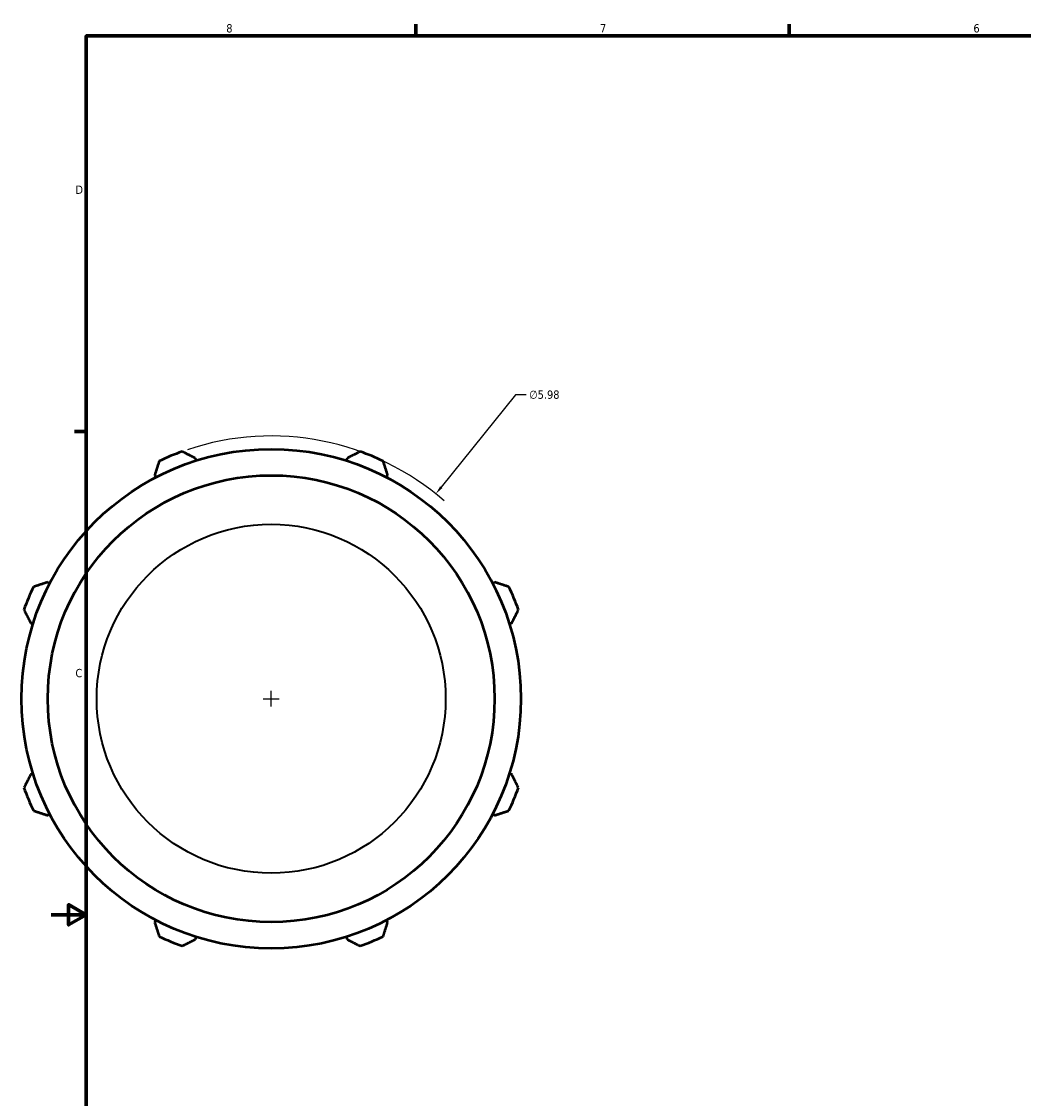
# Model space of a CAD drawing. Header units: inches. Extents: x -0.2 to 45.5, y -9.8 to 33.9.
# Tile 4 of 8: x -0.2 to 11.2, y 8.9 to 21.2. Entities that reach past the tile are written whole.
import ezdxf

# ---------------------------------------------------------------- set-up
doc = ezdxf.new("R2010")
doc.units = ezdxf.units.IN
doc.header["$MEASUREMENT"] = 0
for name, color, linetype, lineweight in [('Border (ANSI)', 7, 'Continuous', 70), ('Dimension (ANSI)', 7, 'Continuous', 25), ('Visible (ANSI)', 7, 'Continuous', 50), ('Visible Narrow (ANSI)', 7, 'Continuous', 35)]:
    doc.layers.add(name, color=color, linetype=linetype, lineweight=lineweight)
doc.styles.add('Note Text (ANSI)', font='tahoma.ttf')
doc.dimstyles.new('Default (ANSI)', dxfattribs={"dimtxt": 0.094488, "dimasz": 0.098425, "dimexe": 0.125, "dimexo": 0.0625, "dimgap": 0.031496, "dimtad": 0, "dimtih": 1, "dimtoh": 1, "dimrnd": 1e-08, "dimzin": 4, "dimdsep": 46, "dimtxsty": 'Note Text (ANSI)', "dimcen": 0.09, "dimdle": 0.393701, "dimclrd": 256, "dimclre": 256, "dimclrt": 5, "dimadec": 0, "dimazin": 1, "dimtfac": 1, "dimtofl": 0, "dimtmove": 0, "dimatfit": 3, "dimfxl": 1, "dimtolj": 1, "dimtzin": 4, "dimlwd": -1, "dimlwe": -1, "dimarcsym": 0})

# ---------------------------------------------------------------- blocks, each defined once
blk = doc.blocks.new('Borders Default Border')
at = {"layer": 'Border (ANSI)'}
for p, q in [((4.25, 21), (4.25, 21.134)), ((8.5, 21), (8.5, 21.134)), ((0.5, 16.5), (0.366, 16.5))]:
    blk.add_line(p, q, dxfattribs=at)
at = {"layer": 'Border (ANSI)', "flags": 128}
for points in [[(0.5, 1), (0.5, 21), (33.5, 21), (33.5, 1), (0.5, 1)], [(0.1, 11), (0.5, 11), (0.3, 11.115), (0.3, 10.885), (0.5, 11)]]:
    blk.add_lwpolyline(points, dxfattribs=at)
at = {"layer": 'Border (ANSI)', "color": 5, "true_color": 0x0000ff, "char_height": 0.0945, "attachment_point": 7, "style": 'Note Text (ANSI)'}
for s, insert in [('8', (2.094, 21.038)), ('7', (6.346, 21.04)), ('6', (10.595, 21.038)), ('D', (0.378, 19.203)), ('C', (0.378, 13.701))]:
    blk.add_mtext(s, dxfattribs=dict(at, insert=insert))
blk = doc.blocks.new('*D9')
at = {"layer": 'Defpoints', "color": 0, "transparency": 16777216}
for p in [(4.478, 15.789), (0.732, 11.127)]:
    blk.add_point(p, dxfattribs=at)
at = {"layer": 'Dimension (ANSI)', "transparency": 16777216}
for p, q in [((5.383, 16.915), (4.54, 15.865)), ((5.508, 16.915), (5.383, 16.915)), ((2.605, 13.368), (2.605, 13.548)), ((2.515, 13.458), (2.695, 13.458))]:
    blk.add_line(p, q, dxfattribs=at)
blk.add_arc((2.605, 13.458), 2.99, 48.8221, 108.5943, dxfattribs=at)
blk.add_solid([(4.527, 15.876), (4.552, 15.855), (4.478, 15.789)], dxfattribs=at)
at = {"layer": 'Dimension (ANSI)', "color": 5, "transparency": 16777216, "insert": (5.54, 16.966), "char_height": 0.0945, "attachment_point": 1, "style": 'Note Text (ANSI)'}
blk.add_mtext('\\A1;∅5.98', dxfattribs=at)

msp = doc.modelspace()

# ---------------------------------------------------------------- linework, layer by layer
at = {"layer": 'Visible (ANSI)'}
for p, q in [((1.751, 16.167), (1.742, 16.195)), ((3.468, 16.195), (3.459, 16.167)), ((1.28, 16.004), (1.293, 15.977)), ((3.917, 15.977), (3.93, 16.004)), ((0.086, 14.769), (0.059, 14.783)), ((5.151, 14.783), (5.125, 14.769)), ((-0.132, 14.321), (-0.104, 14.312)), ((5.314, 14.312), (5.343, 14.321)), ((-0.104, 12.604), (-0.132, 12.595)), ((5.343, 12.595), (5.314, 12.604)), ((0.059, 12.132), (0.086, 12.146)), ((5.125, 12.146), (5.151, 12.132)), ((1.293, 10.938), (1.28, 10.912)), ((3.93, 10.912), (3.917, 10.938)), ((1.742, 10.72), (1.751, 10.749)), ((3.459, 10.749), (3.468, 10.72))]:
    msp.add_line(p, q, dxfattribs=at)
for radius in [2.841, 2.542]:
    msp.add_circle((2.605, 13.458), radius, dxfattribs=at)
for start, end in [(109.792, 115.208), (64.792, 70.208), (154.792, 160.208), (19.792, 25.208), (199.792, 205.208), (334.792, 340.208), (244.792, 250.208), (289.792, 295.208)]:
    msp.add_arc((2.605, 13.458), 2.99, start, end, dxfattribs=at)
for points, weights in [([(1.742, 16.195), (1.669, 16.232), (1.593, 16.271)], [1.0047600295, 1.00904675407, 1.01252454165]), ([(3.618, 16.271), (3.541, 16.232), (3.468, 16.195)], [1.01252454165, 1.00904675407, 1.0047600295]), ([(1.332, 16.163), (1.305, 16.082), (1.28, 16.004)], [1.01252454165, 1.00904675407, 1.0047600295]), ([(3.93, 16.004), (3.905, 16.082), (3.879, 16.163)], [1.0047600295, 1.00904675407, 1.01252454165]), ([(0.059, 14.783), (-0.019, 14.758), (-0.1, 14.731)], [1.0047600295, 1.00904675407, 1.01252454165]), ([(5.31, 14.731), (5.229, 14.758), (5.151, 14.783)], [1.01252454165, 1.00904675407, 1.0047600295]), ([(-0.208, 14.47), (-0.17, 14.394), (-0.132, 14.321)], [1.01252454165, 1.00904675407, 1.0047600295]), ([(5.343, 14.321), (5.38, 14.394), (5.418, 14.47)], [1.0047600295, 1.00904675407, 1.01252454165]), ([(-0.132, 12.595), (-0.17, 12.521), (-0.208, 12.445)], [1.0047600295, 1.00904675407, 1.01252454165]), ([(5.418, 12.445), (5.38, 12.521), (5.343, 12.595)], [1.01252454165, 1.00904675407, 1.0047600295]), ([(-0.1, 12.184), (-0.019, 12.158), (0.059, 12.132)], [1.01252454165, 1.00904675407, 1.0047600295]), ([(5.151, 12.132), (5.229, 12.158), (5.31, 12.184)], [1.0047600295, 1.00904675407, 1.01252454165]), ([(1.28, 10.912), (1.305, 10.834), (1.332, 10.752)], [1.0047600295, 1.00904675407, 1.01252454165]), ([(3.879, 10.752), (3.905, 10.834), (3.93, 10.912)], [1.01252454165, 1.00904675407, 1.0047600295]), ([(1.593, 10.644), (1.669, 10.683), (1.742, 10.72)], [1.01252454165, 1.00904675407, 1.0047600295]), ([(3.468, 10.72), (3.541, 10.683), (3.618, 10.644)], [1.0047600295, 1.00904675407, 1.01252454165])]:
    msp.add_rational_spline(points, weights, degree=2, dxfattribs=at)
at = {"layer": 'Visible Narrow (ANSI)'}
msp.add_circle((2.605, 13.458), 1.985, dxfattribs=at)

# ---------------------------------------------------------------- block references
msp.add_blockref('Borders Default Border', (0, 0))

# ---------------------------------------------------------------- dimensions: what is measured, and where the dimension line sits
at = {"layer": 'Dimension (ANSI)'}
dim = msp.add_diameter_dim_2p(p1=(0.732, 11.127), p2=(4.478, 15.789), dimstyle='Default (ANSI)', override={"dimgap": 0.031496, "dimdec": 2, "dimlfac": 1, "dimtol": 0, "dimlim": 0, "dimtp": 0, "dimtm": 0, "dimtdec": 2}, dxfattribs=at)
dim.commit()
dim.dimension.update_dxf_attribs({"geometry": '*D9', "text_midpoint": (5.712, 16.915), "dimtype": 163})

doc.saveas('drawing.dxf')
